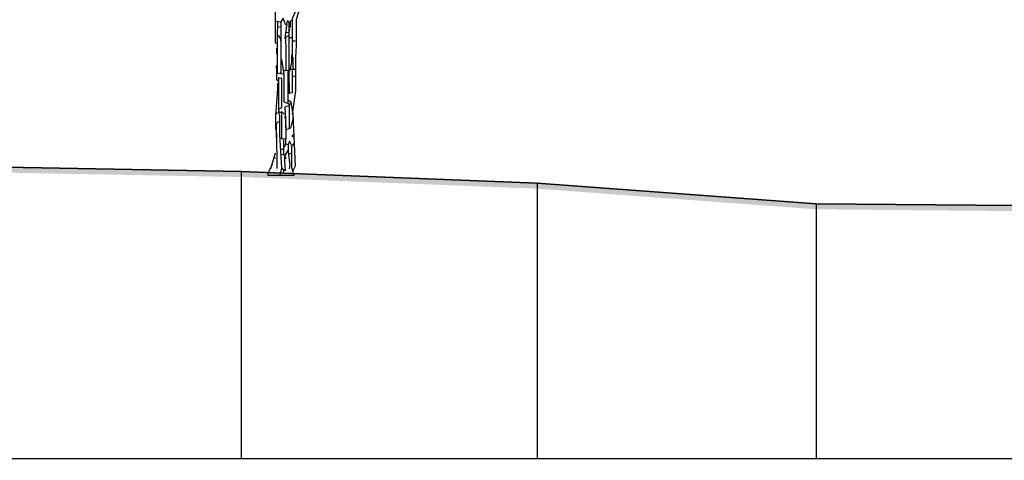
# Model space of a CAD drawing. Header units: metres. Extents: x 184432 to 189351, y 346610 to 348484.
# Tile 15 of 63: x 188913 to 188931, y 348427 to 348435. Entities that reach past the tile are written whole.
import ezdxf

# ---------------------------------------------------------------- set-up
doc = ezdxf.new("R2010")
doc.units = ezdxf.units.M
doc.header["$PDMODE"] = 35
doc.header["$PDSIZE"] = 0.075
for name, color, linetype, lineweight in [('B-ME-GR-BOOM-SD', 90, 'Continuous', 25), ('X-ME-AL-PROFIEL_HUIDIG MAAIVELD-GD', 252, 'Continuous', 0), ('X-XX-AL-DETAIL1-M', 7, 'Continuous', 18), ('X-XX-AL-DWARSPROFIEL_PROFIELLIJN MAAIVELD-GD', 8, 'Continuous', 35)]:
    doc.layers.add(name, color=color, linetype=linetype, lineweight=lineweight)
doc.layers.add('X-ME-AL-PROFIELRASTER-S', color=7, linetype='Continuous')
doc.styles.add('NLCS-ISO-ANNOTATIEF-T18', font='NLCS-ISO.ttf', dxfattribs={"height": 1.8})
doc.dimstyles.new('NLCS-ANNOTATIEF-T18-PIJL_L2_H0', dxfattribs={"dimtxt": 2.5, "dimasz": 1.8, "dimexe": 2, "dimexo": 2, "dimgap": 0.7, "dimtad": 1, "dimzin": 0, "dimdsep": 46, "dimtxsty": 'NLCS-ISO-ANNOTATIEF-T18', "dimcen": 0, "dimdle": 2, "dimclrd": 256, "dimclre": 256, "dimclrt": 10, "dimaunit": 2, "dimadec": 0, "dimazin": 0, "dimtfac": 1, "dimtdec": 3, "dimtofl": 0, "dimtmove": 0, "dimatfit": 3, "dimfxl": 2, "dimfxlon": 1, "dimtfillclr": 256, "dimtolj": 1, "dimtzin": 0, "dimlwd": -1, "dimlwe": -1, "dimarcsym": 0})

# ---------------------------------------------------------------- blocks, each defined once
blk = doc.blocks.new('SAL-PROFIELRASTER_BALK_EIND1-D')
at = {"color": 0, "linetype": 'ByBlock', "lineweight": -2, "flags": 128}
blk.add_lwpolyline([(0, 0), (1, 0)], dxfattribs=at)
blk = doc.blocks.new('SAL-PROFIELRASTER_AANHAAL-D')
at = {"color": 9, "linetype": 'ByBlock', "lineweight": -2, "flags": 128}
blk.add_lwpolyline([(0, 1), (0, 0)], dxfattribs=at)
blk = doc.blocks.new('*D83')
at = {"layer": 'Defpoints', "color": 0, "transparency": 16777216}
for p in [(188898.087, 348444.831), (188898.087, 348434.274), (188917.457, 348426.823)]:
    blk.add_point(p, dxfattribs=at)
at = {"layer": 'X-XX-AL-DETAIL1-M', "transparency": 16777216}
for p, q in [((188898.087, 348443.831), (188898.087, 348445.831)), ((188917.457, 348443.831), (188917.457, 348445.831)), ((188916.557, 348444.831), (188898.987, 348444.831))]:
    blk.add_line(p, q, dxfattribs=at)
for points in [[(188898.987, 348444.981), (188898.987, 348444.681), (188898.087, 348444.831)], [(188916.557, 348444.981), (188916.557, 348444.681), (188917.457, 348444.831)]]:
    blk.add_solid(points, dxfattribs=at)
at = {"layer": 'X-XX-AL-DETAIL1-M', "color": 10, "transparency": 16777216, "insert": (188907.029, 348445.766), "char_height": 0.9, "attachment_point": 5, "style": 'NLCS-ISO-ANNOTATIEF-T18'}
blk.add_mtext('\\A1;Ruigte', dxfattribs=at)
blk = doc.blocks.new('*D84')
at = {"layer": 'Defpoints', "color": 0, "transparency": 16777216}
for p in [(188917.457, 348444.831), (188917.457, 348426.823), (188943.227, 348426.809)]:
    blk.add_point(p, dxfattribs=at)
at = {"layer": 'X-XX-AL-DETAIL1-M', "transparency": 16777216}
for p, q in [((188917.457, 348443.831), (188917.457, 348445.831)), ((188943.227, 348443.831), (188943.227, 348445.831)), ((188942.327, 348444.831), (188918.357, 348444.831))]:
    blk.add_line(p, q, dxfattribs=at)
for points in [[(188918.357, 348444.981), (188918.357, 348444.681), (188917.457, 348444.831)], [(188942.327, 348444.981), (188942.327, 348444.681), (188943.227, 348444.831)]]:
    blk.add_solid(points, dxfattribs=at)
at = {"layer": 'X-XX-AL-DETAIL1-M', "color": 10, "transparency": 16777216, "insert": (188930.342, 348445.631), "char_height": 0.9, "attachment_point": 5, "style": 'NLCS-ISO-ANNOTATIEF-T18'}
blk.add_mtext('\\A1;Bos', dxfattribs=at)
blk = doc.blocks.new('SGR-BOOM_S02_D_ZIJ-D')
at = {"flags": 128}
for points in [[(-0.164, 4.254), (-0.153, 3.876), (-0.153, 3.523), (-0.101, 3.447), (-0.088, 3.498), (-0.088, 3.615), (-0.13, 3.573), (-0.13, 3.22), (-0.084, 2.951), (-0.084, 2.396), (-0.067, 2.388)], [(0.656, 3.901), (0.664, 3.851), (0.504, 3.741), (0.462, 3.464), (0.462, 3.338), (0.294, 2.817), (0.294, 2.346), (0.282, 2.127), (0.282, 1.522), (0.227, 1.101)], [(0.277, 3.035), (0.286, 2.968), (0.227, 2.833), (0.227, 2.472), (0.223, 2.337), (0.223, 2.136), (0.21, 2.136)], [(-0.084, 2.791), (-0.05, 2.783), (0.008, 2.775)], [(-0.042, 2.775), (-0.05, 2.489), (-0.046, 2.186), (-0.046, 1.841), (0.008, 1.85)], [(0.017, 2.682), (-0.034, 2.674)], [(0.109, 2.716), (0.059, 2.842), (0.017, 2.775), (0.017, 2.396), (0.017, 1.925), (0.017, 1.833), (0.067, 1.841)], [(0.177, 1.48), (0.172, 1.867), (0.172, 2.766), (0.135, 2.791), (0.092, 2.48), (0.101, 2.455)], [(0.235, 2.808), (0.189, 2.783), (0.189, 2.674)], [(-0.034, 2.531), (0.008, 2.48), (0.017, 2.413)], [(0.16, 2.522), (0.105, 2.497), (0.107, 2.245), (0.107, 1.9), (0.067, 1.883)], [(0.168, 2.581), (0.109, 2.573)], [(0.177, 2.64), (0.168, 2.606)], [(0.177, 2.489), (0.21, 2.489)], [(0.235, 2.43), (0.277, 2.43)], [(-0.059, 2.295), (-0.059, 2.186)], [(0.214, 2.178), (0.214, 2.035), (0.177, 1.883), (0.118, 1.892), (0.109, 1.9)], [(-0.063, 1.984), (-0.061, 1.875), (-0.061, 1.732), (-0.034, 1.698)], [(0.034, 2.094), (0.071, 1.824), (0.071, 1.328), (0.168, 1.286), (0.168, 0.841)], [(0.235, 2.136), (0.235, 1.967), (0.244, 1.909)], [(0.147, 1.875), (0.145, 1.438), (0.145, 1.303)], [(0.227, 1.892), (0.227, 1.732), (0.227, 1.488), (0.151, 1.471)], [(0.277, 1.909), (0.193, 1.909)], [(0.277, 1.791), (0.244, 1.782)], [(-0.042, 1.665), (-0.042, 1.572), (-0.076, 1.059), (-0.076, 0.824)], [(-0.017, 1.194), (0.038, 1.228), (0.036, 1.37), (0.036, 1.749), (-0.021, 1.757), (-0.023, 1.614), (-0.023, 1.16), (-0.025, 1.127)], [(0.143, 1.513), (0.177, 1.513)], [(0.151, 1.253), (0.092, 1.228), (0.101, 1.026), (0.101, 0.858)], [(0.16, 1.354), (0.202, 1.328), (0.235, 1.093), (0.277, 0.16), (0.235, 0.076)], [(0.16, 1.286), (0.202, 1.286)], [(-0.034, 1.118), (-0.084, 1.11)], [(0.025, 1.127), (-0.021, 1.152), (-0.006, 1.068), (-0.006, 0.731), (0.034, 0.126), (0, 0)], [(0.084, 1.101), (0.029, 1.152), (0.032, 1.068), (0.032, 0.664), (0.017, 0.656)], [(-0.025, 0.967), (-0.067, 0.925), (-0.055, 0.294), (-0.055, 0.118)], [(0.109, 0.9), (0.109, 0.656), (0.05, 0.647), (0.034, 0.664)], [(0.092, 1.059), (0.092, 1.026)], [(0.244, 1.043), (0.193, 0.849), (0.135, 0.824), (0.118, 0.832)], [(-0.063, 0.782), (-0.063, 0.681), (-0.067, 0.673)], [(0.252, 0.74), (0.219, 0.706), (0.252, 0.689)], [(0.105, 0.647), (0.105, 0.555), (0.067, 0.496)], [(0.067, 0.639), (0.067, 0.378)], [(0.109, 0.563), (0.143, 0.555)], [(0.21, 0.538), (0.177, 0.614), (0.151, 0.547), (0.151, 0.42), (0.185, 0.185), (0.168, 0.109)], [(0.252, 0.572), (0.21, 0.521), (0.21, 0.135), (0.252, 0), (0.252, -0.008)], [(-0.084, 0.395), (-0.168, 0.109)], [(0.025, 0.471), (0.059, 0.471)], [(0.034, 0.126), (0.101, 0.084), (0.092, 0.252), (0.092, 0.362), (0.034, 0.37)], [(0.143, 0.446), (0.092, 0.353)], [(0.21, 0.395), (0.168, 0.378)], [(-0.109, 0.311), (-0.076, 0.311)], [(0.101, 0.328), (0.101, 0.294)], [(-0.143, 0.177), (-0.219, 0.025)], [(0.067, 0.084), (0.059, 0.034)]]:
    blk.add_lwpolyline(points, dxfattribs=at)
at = {"ltscale": 0.1, "flags": 128}
for points in [[(-0.219, 0.025), (-0.219, -0.008)], [(0.252, -0.008), (-0.219, -0.008)]]:
    blk.add_lwpolyline(points, dxfattribs=at)

msp = doc.modelspace()

# ---------------------------------------------------------------- hatches: boundary and pattern name
at = {"layer": 'X-ME-AL-PROFIEL_HUIDIG MAAIVELD-GD'}
h = msp.add_hatch(dxfattribs=at)
h.set_pattern_fill('AGR-MAAIVELD', color=256, scale=0.05, pattern_type=2)
h.set_pattern_definition([(45, (2170.6824, 91.25903), (-0.25000007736, 0.25000007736), []), (45, (2170.6467, 91.29474), (0, 0.50000015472), [0.3535535, -0.3535535]), (45, (2170.611, 91.33046), (0, 0.50000015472), [0.3535535, -0.3535535]), (45, (2170.57477, 91.36667), (0, 0.50000015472), [0.3535535, -0.3535535]), (45, (2170.53956, 91.4019), (0, 0.50000015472), [0.3535535, -0.3535535]), (45, (2170.50384, 91.4376), (0, 0.50000015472), [0.3535535, -0.3535535]), (45, (2170.46813, 91.4733), (0, 0.50000015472), [0.3535535, -0.3535535]), (315, (2170.6824, 91.25903), (0.25000007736, 0.25000007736), []), (315, (2170.71813, 91.29474), (0.50000015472, -1e-16), [0.3535535, -0.3535535]), (315, (2170.75384, 91.33046), (0.50000015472, -1e-16), [0.3535535, -0.3535535]), (315, (2170.79006, 91.36667), (0.50000015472, -1e-16), [0.3535535, -0.3535535]), (315, (2170.82527, 91.4019), (0.50000015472, -1e-16), [0.3535535, -0.3535535]), (315, (2170.861, 91.4376), (0.50000015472, -1e-16), [0.3535535, -0.3535535]), (315, (2170.8967, 91.4733), (0.50000015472, -1e-16), [0.3535535, -0.3535535])])
h.paths.add_polyline_path([(188933.606, 348431.396), (188927.11, 348431.454), (188922.058, 348431.828), (188916.696, 348432.039), (188911.759, 348432.131), (188907.608, 348432.173), (188905.035, 348432.418), (188901.407, 348432.61), (188898.957, 348433.283), (188898.087, 348434.274), (188896.601, 348434.645), (188894.95, 348434.719), (188893.173, 348434.68), (188890.909, 348434.729), (188888.846, 348433.999), (188883.993, 348432.009), (188882.04, 348430.767), (188881.356, 348430.586), (188880.71, 348430.201), (188879.757, 348429.67), (188879.757, 348429.57), (188880.71, 348430.101), (188881.356, 348430.486), (188882.04, 348430.667), (188883.993, 348431.909), (188888.846, 348433.899), (188890.909, 348434.629), (188893.173, 348434.58), (188894.95, 348434.619), (188896.601, 348434.545), (188898.043, 348434.164), (188898.957, 348433.183), (188901.407, 348432.51), (188905.035, 348432.318), (188907.608, 348432.073), (188911.759, 348432.031), (188916.696, 348431.939), (188922.058, 348431.728), (188927.11, 348431.354), (188933.606, 348431.296), (188937.607, 348431.151), (188943.215, 348431.063), (188946.409, 348430.854), (188949.175, 348430.828), (188950.94, 348430.538), (188954.277, 348430.439), (188957.635, 348430.275), (188961.454, 348430.203), (188964.245, 348430.142), (188966.842, 348430.032), (188969.65, 348429.911), (188972.463, 348429.904), (188975.192, 348429.838), (188977.906, 348429.75), (188980.791, 348429.708), (188983.269, 348429.783), (188985.774, 348429.696), (188988.315, 348429.69), (188990.777, 348429.709), (188993.405, 348429.726), (188995.532, 348429.731), (188995.532, 348429.831), (188993.405, 348429.826), (188990.777, 348429.809), (188988.315, 348429.79), (188985.774, 348429.796), (188983.269, 348429.883), (188980.791, 348429.808), (188977.906, 348429.85), (188975.192, 348429.938), (188972.463, 348430.004), (188969.65, 348430.011), (188966.842, 348430.132), (188964.245, 348430.242), (188961.454, 348430.303), (188957.635, 348430.375), (188954.277, 348430.539), (188950.94, 348430.638), (188949.175, 348430.928), (188946.409, 348430.954), (188943.215, 348431.163), (188937.607, 348431.251)])

# ---------------------------------------------------------------- linework, layer by layer
at = {"layer": 'X-XX-AL-DWARSPROFIEL_PROFIELLIJN MAAIVELD-GD'}
msp.add_lwpolyline([(188911.759, 348432.131), (188916.696, 348432.039), (188922.058, 348431.828), (188927.11, 348431.454), (188933.606, 348431.396), (188937.607, 348431.251), (188943.215, 348431.163), (188946.409, 348430.954), (188949.175, 348430.928), (188950.94, 348430.638), (188954.277, 348430.539), (188957.635, 348430.375), (188961.454, 348430.303), (188964.245, 348430.242), (188966.842, 348430.132), (188969.65, 348430.011), (188972.463, 348430.004), (188975.192, 348429.938), (188977.906, 348429.85), (188980.791, 348429.808), (188983.269, 348429.883)], dxfattribs=at)

# ---------------------------------------------------------------- block references
at = {"layer": 'B-ME-GR-BOOM-SD'}
msp.add_blockref('SGR-BOOM_S02_D_ZIJ-D', (188917.398, 348431.975), dxfattribs=at)
at = {"layer": 'X-ME-AL-PROFIELRASTER-S'}
for p, yscale in [((188916.696, 348426.844), 5.195), ((188922.058, 348426.844), 4.984000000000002), ((188927.11, 348426.844), 4.609999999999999)]:
    msp.add_blockref('SAL-PROFIELRASTER_AANHAAL-D', p, dxfattribs=dict(at, yscale=yscale))
at = {"layer": 'X-ME-AL-PROFIELRASTER-S', "xscale": 117.0254849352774, "yscale": 0.5, "zscale": 117.0254849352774}
msp.add_blockref('SAL-PROFIELRASTER_BALK_EIND1-D', (188879.757, 348426.844), dxfattribs=at)

# ---------------------------------------------------------------- dimensions: what is measured, and where the dimension line sits
at = {"layer": 'X-XX-AL-DETAIL1-M'}
for base, p1, p2, text, picture, middle in [((188898.087, 348444.831), (188917.457, 348426.823), (188898.087, 348434.274), 'Ruigte', '*D83', (188907.029, 348444.831)), ((188917.457, 348444.831), (188943.227, 348426.809), (188917.457, 348426.823), 'Bos', '*D84', (188930.342, 348444.831))]:
    dim = msp.add_linear_dim(base=base, p1=p1, p2=p2, text=text, dimstyle='NLCS-ANNOTATIEF-T18-PIJL_L2_H0', dxfattribs=at)
    dim.commit()
    dim.dimension.update_dxf_attribs({"geometry": picture, "text_midpoint": middle, "dimtype": 160})

doc.saveas('drawing.dxf')
